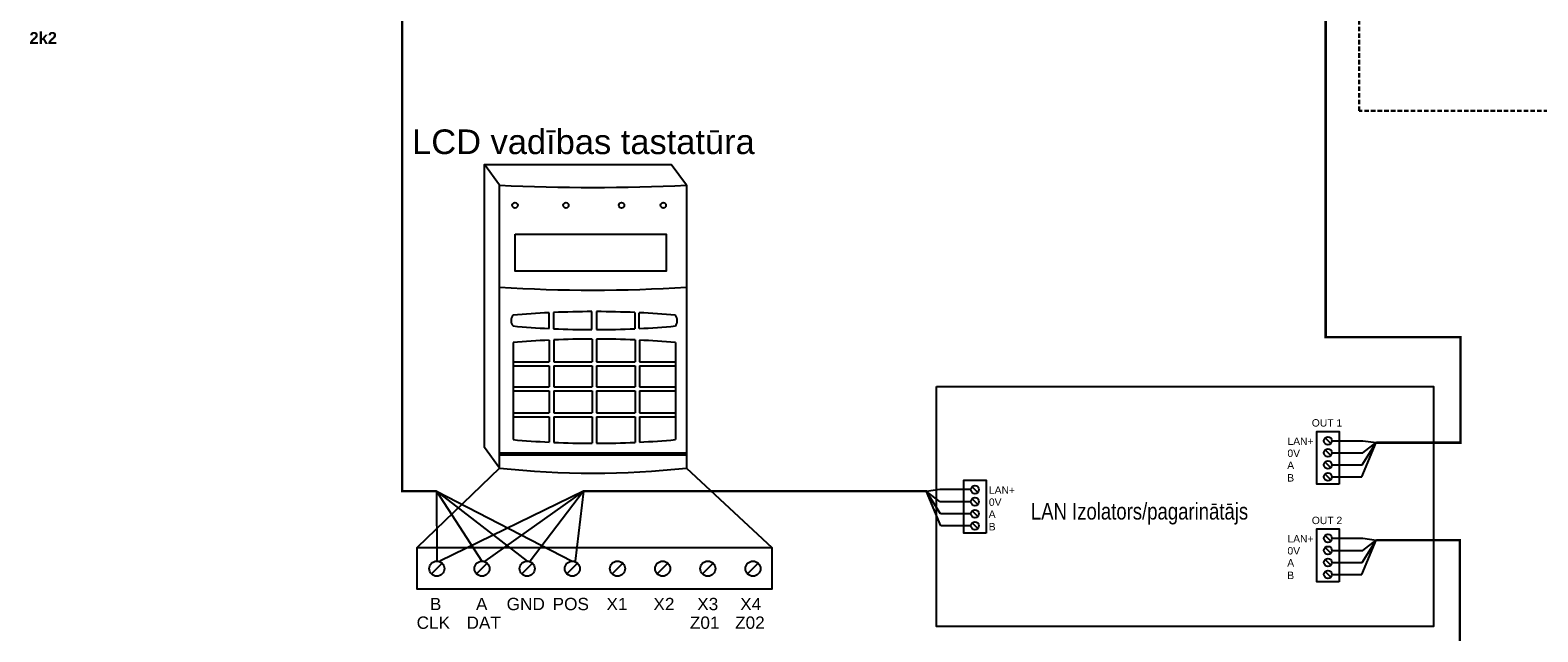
# Model space of a CAD drawing. Header units: millimetres. Extents: x -1662057 to -197461, y -941126 to 63888.
# Tile 5 of 209: x -1614750 to -1589224, y -872252 to -862060. Entities that reach past the tile are written whole.
import ezdxf

# ---------------------------------------------------------------- set-up
doc = ezdxf.new("R2010")
doc.units = ezdxf.units.MM
doc.linetypes.add('( DASHED )', pattern=[0.75, 0.5, -0.25])
doc.linetypes.add('DASHEDX2', pattern=[1.5, 1, -0.5])
doc.layers.add('ESS AS', color=5, linetype='CONTINUOUS')
doc.layers.add('VS_AS', color=5, linetype='CONTINUOUS', lineweight=25)
doc.styles.add('ARIAL', font='arialbd.ttf')
doc.styles.add('LV', font='arial.ttf')

msp = doc.modelspace()

# ---------------------------------------------------------------- linework, layer by layer
at = {"layer": 'ESS AS', "color": 0, "ltscale": 10}
for p, q in [((-1606803.23284, -864685.9644), (-1607060.49423, -864335.19111)), ((-1603639.59958, -864685.9644), (-1603896.86097, -864335.19111)), ((-1606574.70076, -867353.37464), (-1606574.70076, -868995.72713)), ((-1605961.02981, -867310.39325), (-1605961.02981, -867676.37622)), ((-1605885.17964, -867306.8026), (-1605885.17964, -867676.37622)), ((-1605235.20774, -867291.5021), (-1605235.20774, -867676.37622)), ((-1605159.35758, -867291.51945), (-1605159.35758, -867676.37622)), ((-1604509.38568, -867307.1176), (-1604509.38568, -867676.37622)), ((-1604433.53551, -867310.74305), (-1604433.53551, -867676.37622)), ((-1603826.85243, -867353.37464), (-1603826.85243, -868995.72713)), ((-1606574.70076, -867676.37622), (-1605961.02981, -867676.37622)), ((-1606574.70076, -867746.14271), (-1605961.02981, -867746.14271)), ((-1605961.02981, -867746.14271), (-1605961.02981, -868099.88351)), ((-1605885.17964, -867676.37622), (-1605235.20774, -867676.37622)), ((-1605885.17964, -867746.14271), (-1605885.17964, -868099.88351)), ((-1605885.17964, -867746.14271), (-1605235.20774, -867746.14271)), ((-1605235.20774, -867746.14271), (-1605235.20774, -868099.88351)), ((-1605159.35758, -867676.37622), (-1604509.38568, -867676.37622)), ((-1605159.35758, -867746.14271), (-1605159.35758, -868099.88351)), ((-1605159.35758, -867746.14271), (-1604509.38568, -867746.14271)), ((-1604509.38568, -867746.14271), (-1604509.38568, -868099.88351)), ((-1604433.53551, -867676.37622), (-1603826.85243, -867676.37622)), ((-1604433.53551, -867746.14271), (-1604433.53551, -868099.88351)), ((-1604433.53551, -867746.14271), (-1603826.85243, -867746.14271)), ((-1606574.70076, -868099.88351), (-1605961.02981, -868099.88351)), ((-1605885.17964, -868099.88351), (-1605235.20774, -868099.88351)), ((-1605159.35758, -868099.88351), (-1604509.38568, -868099.88351)), ((-1604433.53551, -868099.88351), (-1603826.85243, -868099.88351)), ((-1606574.70076, -868169.65), (-1605961.02981, -868169.65)), ((-1605961.02981, -868169.65), (-1605961.02981, -868539.71211)), ((-1605885.17964, -868169.65), (-1605885.17964, -868539.71211)), ((-1605885.17964, -868169.65), (-1605235.20774, -868169.65)), ((-1605235.20774, -868169.65), (-1605235.20774, -868539.71211)), ((-1605159.35758, -868169.65), (-1605159.35758, -868539.71211)), ((-1605159.35758, -868169.65), (-1604509.38568, -868169.65)), ((-1604509.38568, -868169.65), (-1604509.38568, -868539.71211)), ((-1604433.53551, -868169.65), (-1604433.53551, -868539.71211)), ((-1604433.53551, -868169.65), (-1603826.85243, -868169.65)), ((-1606574.70076, -868539.71211), (-1605961.02981, -868539.71211)), ((-1606574.70076, -868609.47859), (-1605961.02981, -868609.47859)), ((-1605961.02981, -868609.47859), (-1605961.02981, -869038.70852)), ((-1605885.17964, -868539.71211), (-1605235.20774, -868539.71211)), ((-1605885.17964, -868609.47859), (-1605885.17964, -869042.29917)), ((-1605885.17964, -868609.47859), (-1605235.20774, -868609.47859)), ((-1605235.20774, -868609.47859), (-1605235.20774, -869057.59967)), ((-1605159.35758, -868539.71211), (-1604509.38568, -868539.71211)), ((-1605159.35758, -868609.47859), (-1605159.35758, -869057.58232)), ((-1605159.35758, -868609.47859), (-1604509.38568, -868609.47859)), ((-1604509.38568, -868609.47859), (-1604509.38568, -869041.98417)), ((-1604433.53551, -868539.71211), (-1603826.85243, -868539.71211)), ((-1604433.53551, -868609.47859), (-1604433.53551, -869038.35871)), ((-1604433.53551, -868609.47859), (-1603826.85243, -868609.47859)), ((-1606803.23284, -869478.85441), (-1607060.49423, -869128.08112)), ((-1606803.23284, -869478.85441), (-1608195.32384, -870825.32495)), ((-1603639.59958, -869478.85441), (-1602193.59324, -870825.32495))]:
    msp.add_line(p, q, dxfattribs=at)
at = {"layer": 'ESS AS', "color": 6, "linetype": 'Continuous'}
for p, q in [((-1592710.26482, -869015.54058), (-1592184.97854, -869015.54058)), ((-1592201.60836, -869627.19109), (-1591959.79158, -869047.22173)), ((-1592196.06509, -869423.30759), (-1591959.79158, -869047.22173)), ((-1592187.74982, -869219.42408), (-1591959.79158, -869047.22173)), ((-1592184.97854, -869015.54058), (-1591959.79158, -869047.22173)), ((-1592710.26482, -869219.42408), (-1592187.74982, -869219.42408)), ((-1592710.26482, -869423.30759), (-1592196.06509, -869423.30759)), ((-1592710.26482, -869627.19109), (-1592201.60836, -869627.19109)), ((-1607868.31867, -869871.33922), (-1607865.68961, -871053.53387)), ((-1607868.31867, -869871.33922), (-1607100.91437, -871053.53387)), ((-1607868.31867, -869871.33922), (-1606336.13913, -871053.53387)), ((-1607868.31867, -869871.33922), (-1605571.36389, -871053.53387)), ((-1605382.61153, -869871.33922), (-1607815.07845, -871053.53387)), ((-1605382.61153, -869871.33922), (-1607050.30321, -871053.53387)), ((-1605382.61153, -869871.33922), (-1606285.52797, -871053.53387)), ((-1605382.61153, -869871.33922), (-1605520.75273, -871053.53387)), ((-1599347.80549, -869843.31475), (-1599572.99245, -869874.99591)), ((-1599345.03421, -870047.19826), (-1599572.99245, -869874.99591)), ((-1599336.71894, -870251.08176), (-1599572.99245, -869874.99591)), ((-1599331.17567, -870454.96527), (-1599572.99245, -869874.99591)), ((-1598822.51921, -869843.31475), (-1599347.80549, -869843.31475)), ((-1598822.51921, -870047.19826), (-1599345.03421, -870047.19826)), ((-1598822.51921, -870251.08176), (-1599336.71894, -870251.08176)), ((-1598822.51921, -870454.96527), (-1599331.17567, -870454.96527)), ((-1592710.26482, -870667.82984), (-1592184.97854, -870667.82984)), ((-1592201.60836, -871279.48036), (-1591959.79158, -870699.511)), ((-1592196.06509, -871075.59685), (-1591959.79158, -870699.511)), ((-1592187.74982, -870871.71335), (-1591959.79158, -870699.511)), ((-1592184.97854, -870667.82984), (-1591959.79158, -870699.511)), ((-1592710.26482, -870871.71335), (-1592187.74982, -870871.71335)), ((-1592710.26482, -871075.59685), (-1592196.06509, -871075.59685)), ((-1592710.26482, -871279.48036), (-1592201.60836, -871279.48036))]:
    msp.add_line(p, q, dxfattribs=at)
at = {"layer": 'ESS AS', "color": 6, "linetype": 'DASHEDX2', "ltscale": 150}
msp.add_lwpolyline([(-1609986.76117, -853075.72118, 42.10832, 42.10832, 0), (-1608452.26113, -853075.72118, 40.5, 40.5, 0), (-1608452.26113, -869871.33922, 40.5, 40.5, 0), (-1607868.31867, -869871.33922, 40.5, 40.5, 0)], format="xyseb", dxfattribs=at)
at = {"layer": 'ESS AS', "color": 6, "linetype": 'DASHEDX2', "ltscale": 150, "const_width": 40.5}
for points in [[(-1591959.79158, -869047.22173), (-1590533.98355, -869047.22173), (-1590533.98355, -867259.0586), (-1592816.43337, -867259.0586), (-1592816.43337, -858752.17114)], [(-1605382.61153, -869871.33922), (-1599566.37113, -869871.33922)], [(-1610710.41464, -873510.20522), (-1590546.46032, -873510.20522), (-1590546.46032, -870699.511), (-1591959.79158, -870699.511)]]:
    msp.add_lwpolyline(points, dxfattribs=at)
at = {"layer": 'ESS AS', "color": 0, "ltscale": 10}
for points in [[(-1607060.49423, -869128.08112), (-1607060.49423, -864335.19111), (-1603896.86097, -864335.19111)], [(-1606803.23284, -869478.85441), (-1606803.23284, -864685.9644)], [(-1603639.59958, -864685.9644), (-1603639.59958, -864685.9644), (-1603639.59958, -869478.85441)], [(-1605964.52374, -867113.61463), (-1605964.52374, -866846.74942)], [(-1605888.67358, -866843.13865), (-1605888.67358, -867117.2254)], [(-1605238.70168, -867132.68634), (-1605238.70168, -866827.67771)], [(-1605162.85151, -866827.67771), (-1605162.85151, -867132.68634)], [(-1604512.87961, -866843.13865), (-1604512.87961, -867117.2254)], [(-1604437.02945, -867113.61463), (-1604437.02945, -866846.74942)]]:
    msp.add_lwpolyline(points, dxfattribs=at)
for points in [[(-1606539.6941, -865514.30464), (-1603981.08573, -865514.30464), (-1603981.08573, -866144.88575), (-1606539.6941, -866144.88575)], [(-1606803.23284, -869221.59893), (-1603639.59958, -869221.59893), (-1603639.59958, -869261.16949), (-1606803.23284, -869261.16949)]]:
    msp.add_lwpolyline(points, close=True, dxfattribs=at)
at = {"layer": 'ESS AS', "color": 0, "linetype": 'Continuous'}
for points in [[(-1599406.38595, -868098.49315), (-1590992.62793, -868098.49315), (-1590992.62793, -872163.87914), (-1599406.38595, -872163.87914)], [(-1592588.58715, -869750.72373), (-1592965.22587, -869750.72373), (-1592965.22587, -868856.1002), (-1592588.58715, -868856.1002)], [(-1598564.5323, -870578.4979), (-1598941.17102, -870578.4979), (-1598941.17102, -869683.87438), (-1598564.5323, -869683.87438)], [(-1592588.58715, -871403.01299), (-1592965.22587, -871403.01299), (-1592965.22587, -870508.38947), (-1592588.58715, -870508.38947)]]:
    msp.add_lwpolyline(points, close=True, dxfattribs=at)
for points in [[(-1592826.59759, -868967.33354), (-1592730.24129, -869063.74762)], [(-1592826.59759, -868967.33354), (-1592730.24129, -869063.74762)], [(-1592826.59759, -869171.21705), (-1592730.24129, -869267.63112)], [(-1592826.59759, -869171.21705), (-1592730.24129, -869267.63112)], [(-1592826.59759, -869375.10055), (-1592730.24129, -869471.51463)], [(-1592826.59759, -869375.10055), (-1592730.24129, -869471.51463)], [(-1592826.59759, -869578.98406), (-1592730.24129, -869675.39813)], [(-1592826.59759, -869578.98406), (-1592730.24129, -869675.39813)], [(-1598802.54274, -869795.10772), (-1598706.18644, -869891.52179)], [(-1598802.54274, -869795.10772), (-1598706.18644, -869891.52179)], [(-1598802.54274, -869998.99122), (-1598706.18644, -870095.4053)], [(-1598802.54274, -869998.99122), (-1598706.18644, -870095.4053)], [(-1598802.54274, -870202.87473), (-1598706.18644, -870299.2888)], [(-1598802.54274, -870202.87473), (-1598706.18644, -870299.2888)], [(-1598802.54274, -870406.75823), (-1598706.18644, -870503.17231)], [(-1598802.54274, -870406.75823), (-1598706.18644, -870503.17231)], [(-1592826.59759, -870619.6228), (-1592730.24129, -870716.03688)], [(-1592826.59759, -870619.6228), (-1592730.24129, -870716.03688)], [(-1592826.59759, -870823.50631), (-1592730.24129, -870919.92039)], [(-1592826.59759, -870823.50631), (-1592730.24129, -870919.92039)], [(-1592826.59759, -871027.38982), (-1592730.24129, -871123.80389)], [(-1592826.59759, -871027.38982), (-1592730.24129, -871123.80389)], [(-1592826.59759, -871231.27332), (-1592730.24129, -871327.6874)], [(-1592826.59759, -871231.27332), (-1592730.24129, -871327.6874)]]:
    msp.add_lwpolyline(points, dxfattribs=at)
at = {"layer": 'ESS AS', "color": 0}
msp.add_lwpolyline([(-1602193.59324, -870825.32495), (-1602193.59324, -871531.71846), (-1608195.32384, -871531.71846), (-1608195.32384, -870825.32495)], close=True, dxfattribs=at)
for points in [[(-1607956.10288, -871271.71833), (-1607775.27634, -871091.00014)], [(-1607191.32764, -871271.71833), (-1607010.5011, -871091.00014)], [(-1606426.5524, -871271.71833), (-1606245.72586, -871091.00014)], [(-1605661.77716, -871271.71833), (-1605480.95062, -871091.00014)], [(-1604897.00192, -871271.71833), (-1604716.17538, -871091.00014)], [(-1604132.22667, -871271.71833), (-1603951.40013, -871091.00014)], [(-1603367.45143, -871271.71833), (-1603186.62489, -871091.00014)], [(-1602602.67619, -871271.71833), (-1602421.84965, -871091.00014)]]:
    msp.add_lwpolyline(points, dxfattribs=at)
at = {"layer": 'ESS AS', "color": 0, "ltscale": 10}
for centre in [(-1606541.82485, -865027.18696), (-1605678.81076, -865027.18696), (-1604737.34171, -865027.18696), (-1604031.24232, -865027.18696)]:
    msp.add_circle(centre, 45.74556, dxfattribs=at)
at = {"layer": 'ESS AS', "color": 0, "linetype": 'Continuous'}
for centre in [(-1592778.41944, -869015.54058), (-1592778.41944, -869015.54058), (-1592778.41944, -869219.42408), (-1592778.41944, -869219.42408), (-1592778.41944, -869423.30759), (-1592778.41944, -869423.30759), (-1592778.41944, -869627.19109), (-1592778.41944, -869627.19109), (-1598754.36459, -869843.31475), (-1598754.36459, -869843.31475), (-1598754.36459, -870047.19826), (-1598754.36459, -870047.19826), (-1598754.36459, -870251.08176), (-1598754.36459, -870251.08176), (-1598754.36459, -870454.96527), (-1598754.36459, -870454.96527), (-1592778.41944, -870667.82984), (-1592778.41944, -870667.82984), (-1592778.41944, -870871.71335), (-1592778.41944, -870871.71335), (-1592778.41944, -871075.59685), (-1592778.41944, -871075.59685), (-1592778.41944, -871279.48036), (-1592778.41944, -871279.48036)]:
    msp.add_circle(centre, 68.15462, dxfattribs=at)
at = {"layer": 'ESS AS', "color": 0}
for centre in [(-1607865.68961, -871181.35924), (-1607100.91437, -871181.35924), (-1606336.13913, -871181.35924), (-1605571.36389, -871181.35924), (-1604806.58865, -871181.35924), (-1604041.8134, -871181.35924), (-1603277.03816, -871181.35924), (-1602512.26292, -871181.35924)]:
    msp.add_circle(centre, 127.82537, dxfattribs=at)
at = {"layer": 'ESS AS', "color": 0, "ltscale": 10}
for centre, radius, start, end in [((-1605221.41621, -832126.47451), 32597.89144, 267.218623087, 272.781376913), ((-1605221.41621, -842255.63536), 24207.42976, 266.253380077, 273.746619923), ((-1605200.7766, -882092.04676), 15264.41616, 92.867962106, 95.164084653), ((-1605200.7766, -882092.04676), 15264.41616, 90.142353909, 92.582931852), ((-1605200.7766, -882092.04676), 15264.41616, 87.417068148, 89.857646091), ((-1605200.7766, -882092.04676), 15264.41616, 84.835915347, 87.132037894), ((-1606459.66288, -866980.18203), 146.42704, 141.779243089, 218.220756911), ((-1605200.7766, -851868.31729), 15264.41616, 264.835915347, 267.132037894), ((-1605200.7766, -851868.31729), 15264.41616, 267.417068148, 269.857646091), ((-1605200.7766, -851868.31729), 15264.41616, 270.142353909, 272.582931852), ((-1605200.7766, -851868.31729), 15264.41616, 272.867962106, 275.164084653), ((-1603941.89031, -866980.18203), 146.42704, 321.779243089, 38.220756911), ((-1605200.7766, -882567.34473), 15275.88144, 92.852686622, 95.160198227), ((-1605200.7766, -882567.34473), 15275.88144, 90.129142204, 92.56787387), ((-1605200.7766, -882567.34473), 15275.88144, 87.405889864, 89.844648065), ((-1605200.7766, -882567.34473), 15275.88144, 84.839801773, 87.121070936), ((-1605200.7766, -853781.75704), 15275.88144, 264.839801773, 267.147313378), ((-1605200.7766, -853781.75704), 15275.88144, 267.43212613, 269.870857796), ((-1605200.7766, -853781.75704), 15275.88144, 270.155351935, 272.594110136), ((-1605200.7766, -853781.75704), 15275.88144, 272.878929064, 275.160198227), ((-1605221.41621, -854811.23998), 14752.66271, 263.844773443, 276.155226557)]:
    msp.add_arc(centre, radius, start, end, dxfattribs=at)
at = {"layer": 'VS_AS', "color": 6, "linetype": '( DASHED )', "lineweight": 30, "ltscale": 150}
msp.add_lwpolyline([(-1565311.39131, -858760.32813), (-1565311.39131, -863426.39404), (-1592251.73591, -863426.39404), (-1592251.73591, -858745.06042)], dxfattribs=at)

# ---------------------------------------------------------------- texts
at = {"layer": 'ESS AS', "color": 0}
for s, height, style, p in [('2k2', 199.65923, 'ARIAL', (-1614761.36421, -862291.51831)), ('LCD vadības tastatūra', 417.4582098, 'LV', (-1608283.48658, -864159.18095)), ('B', 208.7291, 'LV', (-1607983.46518, -871884.78863)), ('A', 208.7291, 'LV', (-1607202.70128, -871884.78863)), ('GND', 208.729105, 'LV', (-1606683.59043, -871884.78863)), ('POS', 208.729105, 'LV', (-1605905.21933, -871884.78863)), ('X1', 208.729105, 'LV', (-1604992.55925, -871884.78863)), ('X2', 208.729105, 'LV', (-1604198.63727, -871884.78863)), ('X3', 208.729105, 'LV', (-1603456.6611, -871884.78863)), ('X4', 208.729105, 'LV', (-1602728.6941, -871884.78863)), ('CLK', 208.729105, 'LV', (-1608207.44968, -872200.92786)), ('DAT', 208.729105, 'LV', (-1607362.81685, -872200.92786)), ('Z01', 208.729105, 'LV', (-1603581.09951, -872200.92786)), ('Z02', 208.729105, 'LV', (-1602815.7979, -872200.92786))]:
    msp.add_text(s, height=height, dxfattribs=dict(at, style=style)).set_placement(p)
at = {"layer": 'ESS AS', "color": 0, "linetype": 'Continuous', "style": 'LV'}
for s, height, p in [('OUT 1', 125.202731, (-1593051.17154, -868774.60896)), ('0V', 125.202731, (-1593463.57598, -869289.30758)), ('LAN+', 125.202731, (-1593463.57598, -869085.81005)), ('A', 125.20273, (-1593467.08051, -869493.51714)), ('B', 125.20273, (-1593467.08051, -869705.80325)), ('LAN+', 125.202731, (-1598518.41537, -869913.58422)), ('A', 125.20273, (-1598521.9199, -870321.29131)), ('0V', 125.202731, (-1598518.41537, -870117.08176)), ('B', 125.20273, (-1598521.9199, -870533.57742)), ('OUT 2', 125.202731, (-1593051.17154, -870426.89822)), ('LAN+', 125.202731, (-1593463.57598, -870738.09931)), ('0V', 125.202731, (-1593463.57598, -870941.59685)), ('A', 125.20273, (-1593467.08051, -871145.8064)), ('B', 125.20273, (-1593467.08051, -871358.09251))]:
    msp.add_text(s, height=height, dxfattribs=at).set_placement(p)
at = {"layer": 'ESS AS', "color": 6, "linetype": 'Continuous', "style": 'LV', "width": 0.8}
msp.add_text('LAN Izolators/pagarinātājs', height=280.7221257, dxfattribs=at).set_placement((-1597807.62302, -870350.32784))

doc.saveas('drawing.dxf')
